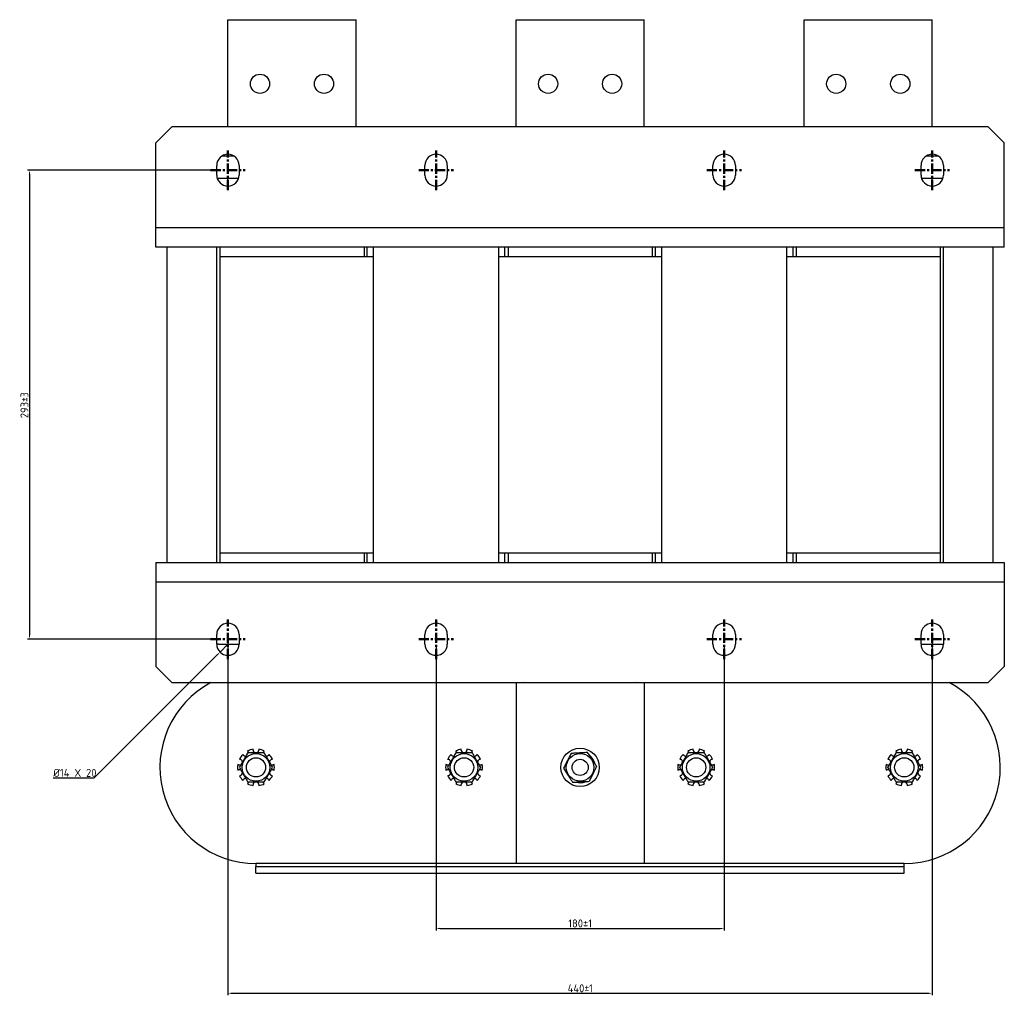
# Model space of a CAD drawing. Header units: millimetres. Extents: x -674 to 673, y -298 to 908.
# Tile 1 of 3: x -674 to -59, y -298 to 311. Entities that reach past the tile are written whole.
import ezdxf

# ---------------------------------------------------------------- set-up
doc = ezdxf.new("R2010")
doc.units = ezdxf.units.MM
doc.linetypes.add('CENTER', pattern=[10.16, 6.35, -1.27, 1.27, -1.27])
doc.layers.get('0').update_dxf_attribs({"lineweight": 50})
doc.styles.add('GOST-2.304_Type-B', font='GOST Common.ttf')
doc.dimstyles.new('ISO-25', dxfattribs={"dimtxt": 5, "dimasz": 2.5, "dimexe": 1.25, "dimexo": 0.625, "dimtad": 1, "dimtoh": 1, "dimdec": 0, "dimtxsty": 'GOST-2.304_Type-B', "dimcen": 2.5, "dimadec": 0, "dimazin": 0, "dimtfac": 1, "dimtdec": 0, "dimtmove": 0, "dimatfit": 3, "dimfxl": 1, "dimarcsym": 0})

# ---------------------------------------------------------------- blocks, each defined once
blk = doc.blocks.new('*D60')
at = {"color": 0, "linetype": 'Continuous', "lineweight": -2, "transparency": 16777216}
for p, q in [((-554.16, 217.4), (-669.28, 217.4)), ((-668.03, 214.9), (-668.03, -73.1)), ((-554.16, -75.6), (-669.28, -75.6))]:
    blk.add_line(p, q, dxfattribs=at)
at = {"color": 0, "linetype": 'Continuous', "transparency": 16777216}
for points in [[(-668.45, 214.9), (-667.62, 214.9), (-668.03, 217.4)], [(-668.45, -73.1), (-667.62, -73.1), (-668.03, -75.6)]]:
    blk.add_solid(points, dxfattribs=at)
at = {"layer": 'Defpoints', "color": 0, "linetype": 'Continuous', "transparency": 16777216}
for p in [(-553.53, 217.4), (-668.03, -75.6), (-553.53, -75.6)]:
    blk.add_point(p, dxfattribs=at)
at = {"color": 0, "linetype": 'Continuous', "lineweight": 18, "transparency": 16777216, "insert": (-673.66, 70.57), "char_height": 5, "attachment_point": 2, "rotation": 90, "style": 'GOST-2.304_Type-B'}
blk.add_mtext('293{\\W0.913;%%P3}', dxfattribs=at)
blk = doc.blocks.new('*D58')
at = {"color": 0, "linetype": 'Continuous', "lineweight": -2, "transparency": 16777216}
for p, q in [((-414.03, -79.22), (-414.03, -257.44)), ((-234.03, -79.22), (-234.03, -257.44)), ((-411.53, -256.19), (-236.53, -256.19))]:
    blk.add_line(p, q, dxfattribs=at)
at = {"color": 0, "linetype": 'Continuous', "transparency": 16777216}
for points in [[(-411.53, -255.78), (-411.53, -256.61), (-414.03, -256.19)], [(-236.53, -255.78), (-236.53, -256.61), (-234.03, -256.19)]]:
    blk.add_solid(points, dxfattribs=at)
at = {"layer": 'Defpoints', "color": 0, "linetype": 'Continuous', "transparency": 16777216}
for p in [(-414.03, -78.6), (-234.03, -78.6), (-234.03, -256.19)]:
    blk.add_point(p, dxfattribs=at)
at = {"color": 0, "linetype": 'Continuous', "lineweight": 18, "transparency": 16777216, "insert": (-324.03, -253.07), "char_height": 5, "attachment_point": 5, "style": 'GOST-2.304_Type-B'}
blk.add_mtext('180%%P1', dxfattribs=at)
blk = doc.blocks.new('*D57')
at = {"color": 0, "linetype": 'Continuous', "lineweight": -2, "transparency": 16777216}
for p, q in [((-104.03, -73.22), (-104.03, -297.95)), ((-544.03, -76.22), (-544.03, -297.95)), ((-541.53, -296.7), (-106.53, -296.7))]:
    blk.add_line(p, q, dxfattribs=at)
at = {"color": 0, "linetype": 'Continuous', "transparency": 16777216}
for points in [[(-541.53, -296.29), (-541.53, -297.12), (-544.03, -296.7)], [(-106.53, -296.29), (-106.53, -297.12), (-104.03, -296.7)]]:
    blk.add_solid(points, dxfattribs=at)
at = {"layer": 'Defpoints', "color": 0, "linetype": 'Continuous', "transparency": 16777216}
for p in [(-104.03, -72.6), (-544.03, -75.6), (-104.03, -296.7)]:
    blk.add_point(p, dxfattribs=at)
at = {"color": 0, "linetype": 'Continuous', "lineweight": 18, "transparency": 16777216, "insert": (-324.03, -293.58), "char_height": 5, "attachment_point": 5, "style": 'GOST-2.304_Type-B'}
blk.add_mtext('440{\\W0.913;%%P1}', dxfattribs=at)
blk = doc.blocks.new('*D59')
at = {"color": 0, "linetype": 'Continuous', "lineweight": -2, "transparency": 16777216}
for p, q in [((-544.03, -78.6), (-548.98, -83.55)), ((-627.59, -162.15), (-550.75, -85.31)), ((-653.14, -162.15), (-627.59, -162.15))]:
    blk.add_line(p, q, dxfattribs=at)
at = {"color": 0, "linetype": 'Continuous', "transparency": 16777216}
blk.add_solid([(-551.04, -85.02), (-550.46, -85.61), (-548.98, -83.55)], dxfattribs=at)
at = {"layer": 'Defpoints', "color": 0, "linetype": 'Continuous', "transparency": 16777216}
for p in [(-544.03, -78.6), (-548.98, -83.55)]:
    blk.add_point(p, dxfattribs=at)
at = {"color": 0, "linetype": 'Continuous', "lineweight": 18, "transparency": 16777216, "insert": (-653.14, -156.52), "char_height": 5, "attachment_point": 1, "style": 'GOST-2.304_Type-B'}
blk.add_mtext('%%C14 X 20', dxfattribs=at)

msp = doc.modelspace()

# ---------------------------------------------------------------- linework, layer by layer
at = {"color": 7, "linetype": 'Continuous', "lineweight": 25}
for p, q in [((-544.03, 311.4), (-464.03, 311.4)), ((-544.03, 244.4), (-544.03, 311.4)), ((-464.03, 244.4), (-464.03, 311.4)), ((-364.03, 244.4), (-364.03, 311.4)), ((-364.03, 311.4), (-284.03, 311.4)), ((-284.03, 244.4), (-284.03, 311.4)), ((-184.03, 244.4), (-184.03, 311.4)), ((-184.03, 311.4), (-104.03, 311.4)), ((-104.03, 244.4), (-104.03, 311.4)), ((-579.03, 244.4), (-589.03, 234.4)), ((-69.03, 244.4), (-579.03, 244.4)), ((-59.03, 234.4), (-69.03, 244.4)), ((-589.03, 181.4), (-589.03, 234.4)), ((-59.03, 181.4), (-59.03, 234.4)), ((-547.64, 226.4), (-544.03, 226.4)), ((-544.03, 226.4), (-544.03, 227.4)), ((-544.03, 226.4), (-540.43, 226.4)), ((-107.64, 226.4), (-104.03, 226.4)), ((-104.03, 226.4), (-104.03, 227.4)), ((-104.03, 226.4), (-100.43, 226.4)), ((-551.03, 214.4), (-551.03, 220.4)), ((-537.03, 220.4), (-537.03, 214.4)), ((-421.03, 214.4), (-421.03, 220.4)), ((-407.03, 220.4), (-407.03, 214.4)), ((-241.03, 214.4), (-241.03, 220.4)), ((-227.03, 220.4), (-227.03, 214.4)), ((-111.03, 214.4), (-111.03, 220.4)), ((-97.03, 220.4), (-97.03, 214.4)), ((-550.74, 212.39), (-550.03, 212.4)), ((-550.03, 212.4), (-537.32, 212.4)), ((-544.03, 207.4), (-544.03, 212.4)), ((-110.74, 212.4), (-98.03, 212.4)), ((-104.03, 207.4), (-104.03, 212.4)), ((-98.03, 212.4), (-97.33, 212.39)), ((-59.03, 181.4), (-589.03, 181.4)), ((-589.03, 169.4), (-589.03, 181.4)), ((-59.03, 169.4), (-59.03, 181.4)), ((-59.03, 169.4), (-589.03, 169.4)), ((-582.03, -27.6), (-582.03, 169.4)), ((-551.03, -27.6), (-551.03, 169.4)), ((-549.03, 169.4), (-549.03, 163.4)), ((-459.03, 169.4), (-459.03, 163.4)), ((-457.03, 163.4), (-457.03, 169.4)), ((-453.03, -27.6), (-453.03, 169.4)), ((-375.03, 169.4), (-375.03, -27.6)), ((-371.03, 163.4), (-371.03, 169.4)), ((-369.03, 169.4), (-369.03, 163.4)), ((-279.03, 169.4), (-279.03, 163.4)), ((-277.03, 163.4), (-277.03, 169.4)), ((-273.03, -27.6), (-273.03, 169.4)), ((-195.03, 169.4), (-195.03, -27.6)), ((-191.03, 163.4), (-191.03, 169.4)), ((-189.03, 169.4), (-189.03, 163.4)), ((-99.03, 169.4), (-99.03, 163.4)), ((-97.03, -27.6), (-97.03, 169.4)), ((-66.03, -27.6), (-66.03, 169.4)), ((-549.03, 163.4), (-459.03, 163.4)), ((-549.03, 163.4), (-453.03, 163.4)), ((-549.03, 163.4), (-549.03, -21.6)), ((-375.03, 163.4), (-273.03, 163.4)), ((-369.03, 163.4), (-279.03, 163.4)), ((-195.03, 163.4), (-99.03, 163.4)), ((-189.03, 163.4), (-99.03, 163.4)), ((-99.03, 163.4), (-99.03, -21.6)), ((-549.03, -21.6), (-549.03, -27.6)), ((-549.03, -21.6), (-459.03, -21.6)), ((-549.03, -21.6), (-453.03, -21.6)), ((-459.03, -21.6), (-459.03, -27.6)), ((-457.03, -27.6), (-457.03, -21.6)), ((-375.03, -21.6), (-273.03, -21.6)), ((-371.03, -27.6), (-371.03, -21.6)), ((-369.03, -21.6), (-279.03, -21.6)), ((-369.03, -21.6), (-369.03, -27.6)), ((-279.03, -21.6), (-279.03, -27.6)), ((-277.03, -27.6), (-277.03, -21.6)), ((-195.03, -21.6), (-99.03, -21.6)), ((-191.03, -27.6), (-191.03, -21.6)), ((-189.03, -21.6), (-99.03, -21.6)), ((-189.03, -21.6), (-189.03, -27.6)), ((-99.03, -21.6), (-99.03, -27.6)), ((-589.03, -27.6), (-59.03, -27.6)), ((-589.03, -27.6), (-589.03, -39.6)), ((-59.03, -27.6), (-59.03, -39.6)), ((-589.03, -39.6), (-59.03, -39.6)), ((-589.03, -39.6), (-589.03, -92.6)), ((-59.03, -39.6), (-59.03, -92.6)), ((-551.03, -78.6), (-551.03, -72.6)), ((-537.03, -72.6), (-537.03, -78.6)), ((-421.03, -78.6), (-421.03, -72.6)), ((-407.03, -72.6), (-407.03, -78.6)), ((-241.03, -78.6), (-241.03, -72.6)), ((-227.03, -72.6), (-227.03, -78.6)), ((-111.03, -78.6), (-111.03, -72.6)), ((-97.03, -72.6), (-97.03, -78.6)), ((-550.03, -78.6), (-551.03, -78.58)), ((-550.03, -78.6), (-537.03, -78.6)), ((-111.03, -78.6), (-98.03, -78.6)), ((-98.03, -78.6), (-97.03, -78.58)), ((-589.03, -92.6), (-579.03, -102.6)), ((-69.03, -102.6), (-59.03, -92.6)), ((-579.03, -102.6), (-69.03, -102.6)), ((-364.03, -102.6), (-364.03, -215.6)), ((-284.03, -102.6), (-284.03, -215.6)), ((-534.34, -147.93), (-534.67, -147.47)), ((-531.75, -145.35), (-531.41, -145.81)), ((-528.34, -144.81), (-528.34, -144.24)), ((-524.73, -144.24), (-524.73, -144.81)), ((-521.65, -145.81), (-521.32, -145.35)), ((-518.4, -147.47), (-518.73, -147.93)), ((-404.34, -147.93), (-404.67, -147.47)), ((-401.75, -145.35), (-401.41, -145.81)), ((-398.34, -144.81), (-398.34, -144.24)), ((-394.73, -144.24), (-394.73, -144.81)), ((-391.65, -145.81), (-391.32, -145.35)), ((-388.4, -147.47), (-388.73, -147.93)), ((-259.34, -147.93), (-259.67, -147.47)), ((-256.75, -145.35), (-256.41, -145.81)), ((-253.34, -144.81), (-253.34, -144.24)), ((-249.73, -144.24), (-249.73, -144.81)), ((-246.65, -145.81), (-246.32, -145.35)), ((-243.4, -147.47), (-243.73, -147.93)), ((-129.34, -147.93), (-129.67, -147.47)), ((-126.75, -145.35), (-126.41, -145.81)), ((-123.34, -144.81), (-123.34, -144.24)), ((-119.73, -144.24), (-119.73, -144.81)), ((-116.65, -145.81), (-116.32, -145.35)), ((-113.4, -147.47), (-113.73, -147.93)), ((-536.78, -150.37), (-536.23, -150.54)), ((-516.83, -150.54), (-516.29, -150.37)), ((-406.78, -150.37), (-406.23, -150.54)), ((-386.83, -150.54), (-386.29, -150.37)), ((-316.04, -150.37), (-316.5, -150.67)), ((-315.2, -151.96), (-315.52, -152.17)), ((-314.84, -152.99), (-315.2, -151.96)), ((-261.78, -150.37), (-261.23, -150.54)), ((-241.83, -150.54), (-241.29, -150.37)), ((-131.78, -150.37), (-131.23, -150.54)), ((-111.83, -150.54), (-111.29, -150.37)), ((-537.35, -153.98), (-537.89, -153.8)), ((-537.89, -157.39), (-537.35, -157.21)), ((-515.17, -153.8), (-515.71, -153.98)), ((-515.71, -157.21), (-515.17, -157.39)), ((-407.35, -153.98), (-407.89, -153.8)), ((-407.89, -157.39), (-407.35, -157.21)), ((-385.17, -153.8), (-385.71, -153.98)), ((-385.71, -157.21), (-385.17, -157.39)), ((-262.35, -153.98), (-262.89, -153.8)), ((-262.89, -157.39), (-262.35, -157.21)), ((-240.17, -153.8), (-240.71, -153.98)), ((-240.71, -157.21), (-240.17, -157.39)), ((-132.35, -153.98), (-132.89, -153.8)), ((-132.89, -157.39), (-132.35, -157.21)), ((-110.17, -153.8), (-110.71, -153.98)), ((-110.71, -157.21), (-110.17, -157.39)), ((-536.23, -160.65), (-536.78, -160.82)), ((-534.67, -163.72), (-534.34, -163.26)), ((-531.41, -165.39), (-531.75, -165.85)), ((-521.32, -165.85), (-521.65, -165.39)), ((-518.73, -163.26), (-518.4, -163.72)), ((-516.29, -160.82), (-516.83, -160.65)), ((-406.23, -160.65), (-406.78, -160.82)), ((-404.67, -163.72), (-404.34, -163.26)), ((-401.41, -165.39), (-401.75, -165.85)), ((-391.32, -165.85), (-391.65, -165.39)), ((-388.73, -163.26), (-388.4, -163.72)), ((-386.29, -160.82), (-386.83, -160.65)), ((-261.23, -160.65), (-261.78, -160.82)), ((-259.67, -163.72), (-259.34, -163.26)), ((-256.41, -165.39), (-256.75, -165.85)), ((-246.32, -165.85), (-246.65, -165.39)), ((-243.73, -163.26), (-243.4, -163.72)), ((-241.29, -160.82), (-241.83, -160.65)), ((-131.23, -160.65), (-131.78, -160.82)), ((-129.67, -163.72), (-129.34, -163.26)), ((-126.41, -165.39), (-126.75, -165.85)), ((-116.32, -165.85), (-116.65, -165.39)), ((-113.73, -163.26), (-113.4, -163.72)), ((-111.29, -160.82), (-111.83, -160.65)), ((-528.34, -166.95), (-528.34, -166.38)), ((-524.73, -166.38), (-524.73, -166.95)), ((-398.34, -166.95), (-398.34, -166.38)), ((-394.73, -166.38), (-394.73, -166.95)), ((-253.34, -166.95), (-253.34, -166.38)), ((-249.73, -166.38), (-249.73, -166.95)), ((-123.34, -166.95), (-123.34, -166.38)), ((-119.73, -166.38), (-119.73, -166.95)), ((-526.53, -215.6), (-526.53, -217.6)), ((-526.53, -221.6), (-526.53, -217.6)), ((-526.53, -217.6), (-121.53, -217.6)), ((-284.03, -215.6), (-364.03, -215.6)), ((-121.53, -217.6), (-121.53, -215.6)), ((-121.53, -221.6), (-121.53, -217.6)), ((-526.53, -221.6), (-121.53, -221.6))]:
    msp.add_line(p, q, dxfattribs=at)
at = {"color": 1, "linetype": 'CENTER'}
for p, q in [((-544.03, 205.01), (-544.03, 229.8)), ((-414.03, 205.01), (-414.03, 229.8)), ((-234.03, 205.01), (-234.03, 229.8)), ((-104.03, 205.01), (-104.03, 229.8)), ((-554.87, 217.4), (-533.19, 217.4)), ((-424.87, 217.4), (-403.19, 217.4)), ((-244.87, 217.4), (-223.19, 217.4)), ((-114.87, 217.4), (-93.19, 217.4)), ((-544.03, -87.99), (-544.03, -63.2)), ((-414.03, -87.99), (-414.03, -63.2)), ((-234.03, -87.99), (-234.03, -63.2)), ((-104.03, -87.99), (-104.03, -63.2)), ((-554.87, -75.6), (-533.19, -75.6)), ((-424.87, -75.6), (-403.19, -75.6)), ((-244.87, -75.6), (-223.19, -75.6)), ((-114.87, -75.6), (-93.19, -75.6))]:
    msp.add_line(p, q, dxfattribs=at)
at = {"color": 8, "linetype": 'Continuous', "lineweight": 25}
for p, q in [((-364.03, -215.6), (-526.53, -215.6)), ((-121.53, -215.6), (-284.03, -215.6))]:
    msp.add_line(p, q, dxfattribs=at)
at = {"color": 7, "linetype": 'Continuous', "lineweight": 25, "flags": 128}
for points in [[(-358.39, -102.6), (-359.03, -102.7), (-359.67, -102.6)], [(-288.39, -102.6), (-289.03, -102.7), (-289.67, -102.6)], [(-531.41, -145.81), (-531.12, -146.45), (-531.09, -146.59)], [(-521.98, -146.59), (-521.95, -146.45), (-521.65, -145.81)], [(-401.41, -145.81), (-401.12, -146.45), (-401.09, -146.59)], [(-391.98, -146.59), (-391.95, -146.45), (-391.65, -145.81)], [(-256.41, -145.81), (-256.12, -146.45), (-256.09, -146.59)], [(-246.98, -146.59), (-246.95, -146.45), (-246.65, -145.81)], [(-126.41, -145.81), (-126.12, -146.45), (-126.09, -146.59)], [(-116.98, -146.59), (-116.95, -146.45), (-116.65, -145.81)], [(-316.04, -150.37), (-317.21, -148.91), (-317.97, -148.22)], [(-531.09, -164.6), (-531.12, -164.75), (-531.41, -165.39)], [(-521.65, -165.39), (-521.95, -164.75), (-521.98, -164.6)], [(-401.09, -164.6), (-401.12, -164.75), (-401.41, -165.39)], [(-391.65, -165.39), (-391.95, -164.75), (-391.98, -164.6)], [(-256.09, -164.6), (-256.12, -164.75), (-256.41, -165.39)], [(-246.65, -165.39), (-246.95, -164.75), (-246.98, -164.6)], [(-126.09, -164.6), (-126.12, -164.75), (-126.41, -165.39)], [(-116.65, -165.39), (-116.95, -164.75), (-116.98, -164.6)]]:
    msp.add_lwpolyline(points, dxfattribs=at)
at = {"color": 7, "linetype": 'Continuous', "lineweight": 25}
for centre, radius in [((-524.03, 271.4), 6), ((-484.03, 271.4), 6), ((-344.03, 271.4), 6), ((-304.03, 271.4), 6), ((-164.03, 271.4), 6), ((-124.03, 271.4), 6), ((-526.53, -155.6), 8.62), ((-396.53, -155.6), 8.62), ((-324.03, -155.6), 12), ((-324.03, -155.6), 8.63), ((-251.53, -155.6), 8.62), ((-121.53, -155.6), 8.62), ((-526.53, -155.6), 6), ((-396.53, -155.6), 6), ((-324.03, -155.6), 5.05), ((-251.53, -155.6), 6), ((-121.53, -155.6), 6)]:
    msp.add_circle(centre, radius, dxfattribs=at)
for centre, radius, start, end in [((-544.03, 220.4), 7, 0, 180), ((-414.03, 220.4), 7, 0, 180), ((-234.03, 220.4), 7, 0, 180), ((-104.03, 220.4), 7, 0, 180), ((-544.03, 214.4), 7, 180, 0), ((-414.03, 214.4), 7, 180, 0), ((-234.03, 214.4), 7, 180, 0), ((-104.03, 214.4), 7, 180, 0), ((-544.03, -72.6), 7, 0, 180), ((-414.03, -72.6), 7, 0, 180), ((-234.03, -72.6), 7, 0, 180), ((-104.03, -72.6), 7, 0, 180), ((-544.03, -78.6), 7, 180, 0), ((-414.03, -78.6), 7, 180, 0), ((-234.03, -78.6), 7, 180, 0), ((-104.03, -78.6), 7, 180, 0), ((-526.53, -155.6), 60, 117.95289, 270), ((-121.53, -155.6), 60, 270, 62.04711), ((-526.53, -155.6), 11.5, 135.03742, 152.96258), ((-526.53, -155.6), 11.5, 99.03742, 116.96258), ((-526.53, -144.81), 1.81, 180, 0), ((-526.53, -155.6), 11.5, 63.03742, 80.96258), ((-526.53, -155.6), 11.5, 27.03742, 44.96258), ((-396.53, -155.6), 11.5, 135.03742, 152.96258), ((-396.53, -155.6), 11.5, 99.03742, 116.96258), ((-396.53, -144.81), 1.81, 180, 0), ((-396.53, -155.6), 11.5, 63.03742, 80.96258), ((-396.53, -155.6), 11.5, 27.03742, 44.96258), ((-251.53, -155.6), 11.5, 135.03742, 152.96258), ((-251.53, -155.6), 11.5, 99.03742, 116.96258), ((-251.53, -144.81), 1.81, 180, 0), ((-251.53, -155.6), 11.5, 63.03742, 80.96258), ((-251.53, -155.6), 11.5, 27.03742, 44.96258), ((-121.53, -155.6), 11.5, 135.03742, 152.96258), ((-121.53, -155.6), 11.5, 99.03742, 116.96258), ((-121.53, -144.81), 1.81, 180, 0), ((-121.53, -155.6), 11.5, 63.03742, 80.96258), ((-121.53, -155.6), 11.5, 27.03742, 44.96258), ((-536.79, -152.26), 1.81, 359.63365, 72), ((-532.87, -146.87), 1.81, 216, 268.93046), ((-520.19, -146.87), 1.81, 271.12611, 324), ((-516.27, -152.26), 1.81, 108, 181.16391), ((-406.79, -152.26), 1.81, 359.63365, 72), ((-402.87, -146.87), 1.81, 216, 268.93046), ((-390.19, -146.87), 1.81, 271.12611, 324), ((-386.27, -152.26), 1.81, 108, 181.16391), ((-324.03, -155.6), 9.55, 22.35582, 33.15762), ((-261.79, -152.26), 1.81, 359.63365, 72), ((-257.87, -146.87), 1.81, 216, 268.93046), ((-245.19, -146.87), 1.81, 271.12611, 324), ((-241.27, -152.26), 1.81, 108, 181.16391), ((-131.79, -152.26), 1.81, 359.63365, 72), ((-127.87, -146.87), 1.81, 216, 268.93046), ((-115.19, -146.87), 1.81, 271.12611, 324), ((-111.27, -152.26), 1.81, 108, 181.16391), ((-526.53, -155.6), 11.5, 171.03742, 188.96258), ((-536.79, -152.26), 1.81, 252, 301.01511), ((-536.79, -158.93), 1.81, 60.0297, 108), ((-536.79, -158.93), 1.81, 288, 1.16391), ((-516.27, -158.93), 1.81, 179.63365, 252), ((-516.27, -158.93), 1.81, 72, 121.01511), ((-516.27, -152.26), 1.81, 240.0297, 288), ((-526.53, -155.6), 11.5, 351.03742, 8.96258), ((-396.53, -155.6), 11.5, 171.03742, 188.96258), ((-406.79, -152.26), 1.81, 252, 301.01511), ((-406.79, -158.93), 1.81, 60.0297, 108), ((-406.79, -158.93), 1.81, 288, 1.16391), ((-386.27, -158.93), 1.81, 179.63365, 252), ((-386.27, -158.93), 1.81, 72, 121.01511), ((-386.27, -152.26), 1.81, 240.0297, 288), ((-396.53, -155.6), 11.5, 351.03742, 8.96258), ((-251.53, -155.6), 11.5, 171.03742, 188.96258), ((-261.79, -152.26), 1.81, 252, 301.01511), ((-261.79, -158.93), 1.81, 60.0297, 108), ((-261.79, -158.93), 1.81, 288, 1.16391), ((-241.27, -158.93), 1.81, 179.63365, 252), ((-241.27, -158.93), 1.81, 72, 121.01511), ((-241.27, -152.26), 1.81, 240.0297, 288), ((-251.53, -155.6), 11.5, 351.03742, 8.96258), ((-121.53, -155.6), 11.5, 171.03742, 188.96258), ((-131.79, -152.26), 1.81, 252, 301.01511), ((-131.79, -158.93), 1.81, 60.0297, 108), ((-131.79, -158.93), 1.81, 288, 1.16391), ((-111.27, -158.93), 1.81, 179.63365, 252), ((-111.27, -158.93), 1.81, 72, 121.01511), ((-111.27, -152.26), 1.81, 240.0297, 288), ((-121.53, -155.6), 11.5, 351.03742, 8.96258), ((-526.53, -155.6), 11.5, 207.03742, 224.96258), ((-532.87, -164.32), 1.81, 91.12611, 144), ((-526.53, -155.6), 11.5, 243.03742, 260.96258), ((-526.53, -166.38), 1.81, 0, 180), ((-526.53, -155.6), 11.5, 279.03742, 296.96258), ((-520.19, -164.32), 1.81, 36, 88.93046), ((-526.53, -155.6), 11.5, 315.03742, 332.96258), ((-396.53, -155.6), 11.5, 207.03742, 224.96258), ((-402.87, -164.32), 1.81, 91.12611, 144), ((-396.53, -155.6), 11.5, 243.03742, 260.96258), ((-396.53, -166.38), 1.81, 0, 180), ((-396.53, -155.6), 11.5, 279.03742, 296.96258), ((-390.19, -164.32), 1.81, 36, 88.93046), ((-396.53, -155.6), 11.5, 315.03742, 332.96258), ((-324.03, -155.6), 9.55, 254.45718, 289.8664), ((-251.53, -155.6), 11.5, 207.03742, 224.96258), ((-257.87, -164.32), 1.81, 91.12611, 144), ((-251.53, -155.6), 11.5, 243.03742, 260.96258), ((-251.53, -166.38), 1.81, 0, 180), ((-251.53, -155.6), 11.5, 279.03742, 296.96258), ((-245.19, -164.32), 1.81, 36, 88.93046), ((-251.53, -155.6), 11.5, 315.03742, 332.96258), ((-121.53, -155.6), 11.5, 207.03742, 224.96258), ((-127.87, -164.32), 1.81, 91.12611, 144), ((-121.53, -155.6), 11.5, 243.03742, 260.96258), ((-121.53, -166.38), 1.81, 0, 180), ((-121.53, -155.6), 11.5, 279.03742, 296.96258), ((-115.19, -164.32), 1.81, 36, 88.93046), ((-121.53, -155.6), 11.5, 315.03742, 332.96258)]:
    msp.add_arc(centre, radius, start, end, dxfattribs=at)
for points, knots in [([(-531.73, -146.6), (-532.18, -147.38), (-533.09, -148.96), (-534.44, -151.3), (-535.73, -153.53), (-536.53, -154.9), (-536.92, -155.6)], [0, 0, 0, 0, 0.2646054, 0.5349487, 0.7653436, 1, 1, 1, 1]), ([(-521.34, -146.6), (-522.58, -146.6), (-524.68, -146.6), (-527.76, -146.6), (-529.97, -146.6), (-531.28, -146.6), (-531.73, -146.6)], [0, 0, 0, 0, 0.363821, 0.613049, 0.868997, 1, 1, 1, 1]), ([(-516.14, -155.6), (-516.59, -154.81), (-517.5, -153.24), (-518.85, -150.9), (-520.14, -148.66), (-520.94, -147.29), (-521.34, -146.6)], [0, 0, 0, 0, 0.264605, 0.534949, 0.765344, 1, 1, 1, 1]), ([(-401.73, -146.6), (-402.18, -147.38), (-403.09, -148.96), (-404.44, -151.3), (-405.73, -153.53), (-406.53, -154.9), (-406.92, -155.6)], [0, 0, 0, 0, 0.264605, 0.534949, 0.765344, 1, 1, 1, 1]), ([(-391.34, -146.6), (-392.58, -146.6), (-394.68, -146.6), (-397.76, -146.6), (-399.97, -146.6), (-401.28, -146.6), (-401.73, -146.6)], [0, 0, 0, 0, 0.363821, 0.613049, 0.868997, 1, 1, 1, 1]), ([(-386.14, -155.6), (-386.59, -154.81), (-387.5, -153.24), (-388.85, -150.9), (-390.14, -148.66), (-390.94, -147.29), (-391.34, -146.6)], [0, 0, 0, 0, 0.264605, 0.534949, 0.765344, 1, 1, 1, 1]), ([(-329.72, -146.9), (-330.12, -147.7), (-330.95, -149.33), (-332.17, -151.74), (-333.33, -154.04), (-334.05, -155.46), (-334.41, -156.17)], [0, 0, 0, 0, 0.264605, 0.534949, 0.765344, 1, 1, 1, 1]), ([(-319.34, -146.32), (-320.24, -146.37), (-322.06, -146.47), (-324.76, -146.62), (-327.34, -146.76), (-328.92, -146.85), (-329.72, -146.9)], [0, 0, 0, 0, 0.264605, 0.534949, 0.765344, 1, 1, 1, 1]), ([(-313.66, -155.02), (-314.34, -153.98), (-315.49, -152.22), (-317.17, -149.65), (-318.38, -147.79), (-319.1, -146.69), (-319.34, -146.32)], [0, 0, 0, 0, 0.363821, 0.613049, 0.868997, 1, 1, 1, 1]), ([(-256.73, -146.6), (-257.18, -147.38), (-258.09, -148.96), (-259.44, -151.3), (-260.73, -153.53), (-261.53, -154.9), (-261.92, -155.6)], [0, 0, 0, 0, 0.264605, 0.534949, 0.765344, 1, 1, 1, 1]), ([(-246.34, -146.6), (-247.58, -146.6), (-249.68, -146.6), (-252.76, -146.6), (-254.97, -146.6), (-256.28, -146.6), (-256.73, -146.6)], [0, 0, 0, 0, 0.3638206, 0.6130486, 0.8689968, 1, 1, 1, 1]), ([(-241.14, -155.6), (-241.59, -154.81), (-242.5, -153.24), (-243.85, -150.9), (-245.14, -148.66), (-245.94, -147.29), (-246.34, -146.6)], [0, 0, 0, 0, 0.264605, 0.534949, 0.765344, 1, 1, 1, 1]), ([(-126.73, -146.6), (-127.18, -147.38), (-128.09, -148.96), (-129.44, -151.3), (-130.73, -153.53), (-131.53, -154.9), (-131.92, -155.6)], [0, 0, 0, 0, 0.264605, 0.534949, 0.765344, 1, 1, 1, 1]), ([(-116.34, -146.6), (-117.58, -146.6), (-119.68, -146.6), (-122.76, -146.6), (-124.97, -146.6), (-126.28, -146.6), (-126.73, -146.6)], [0, 0, 0, 0, 0.363821, 0.613049, 0.868997, 1, 1, 1, 1]), ([(-111.14, -155.6), (-111.59, -154.81), (-112.5, -153.24), (-113.85, -150.9), (-115.14, -148.66), (-115.94, -147.29), (-116.34, -146.6)], [0, 0, 0, 0, 0.264605, 0.534949, 0.765344, 1, 1, 1, 1]), ([(-536.92, -155.6), (-536.47, -156.38), (-535.56, -157.96), (-534.21, -160.3), (-532.92, -162.53), (-532.13, -163.9), (-531.73, -164.6)], [0, 0, 0, 0, 0.264605, 0.534949, 0.765344, 1, 1, 1, 1]), ([(-521.34, -164.6), (-520.89, -163.81), (-519.97, -162.24), (-518.62, -159.9), (-517.33, -157.66), (-516.54, -156.29), (-516.14, -155.6)], [0, 0, 0, 0, 0.2646054, 0.5349487, 0.7653436, 1, 1, 1, 1]), ([(-406.92, -155.6), (-406.47, -156.38), (-405.56, -157.96), (-404.21, -160.3), (-402.92, -162.53), (-402.13, -163.9), (-401.73, -164.6)], [0, 0, 0, 0, 0.264605, 0.534949, 0.765344, 1, 1, 1, 1]), ([(-391.34, -164.6), (-390.89, -163.81), (-389.97, -162.24), (-388.62, -159.9), (-387.33, -157.66), (-386.54, -156.29), (-386.14, -155.6)], [0, 0, 0, 0, 0.264605, 0.534949, 0.765344, 1, 1, 1, 1]), ([(-334.41, -156.17), (-334.17, -156.54), (-333.46, -157.62), (-332.25, -159.47), (-330.57, -162.05), (-329.41, -163.82), (-328.72, -164.87)], [0, 0, 0, 0, 0.131004, 0.38054, 0.636178, 1, 1, 1, 1]), ([(-318.35, -164.3), (-317.94, -163.49), (-317.12, -161.86), (-315.9, -159.45), (-314.73, -157.15), (-314.02, -155.74), (-313.66, -155.02)], [0, 0, 0, 0, 0.264605, 0.534949, 0.765344, 1, 1, 1, 1]), ([(-261.92, -155.6), (-261.47, -156.38), (-260.56, -157.96), (-259.21, -160.3), (-257.92, -162.53), (-257.13, -163.9), (-256.73, -164.6)], [0, 0, 0, 0, 0.264605, 0.534949, 0.765344, 1, 1, 1, 1]), ([(-246.34, -164.6), (-245.89, -163.81), (-244.97, -162.24), (-243.62, -159.9), (-242.33, -157.66), (-241.54, -156.29), (-241.14, -155.6)], [0, 0, 0, 0, 0.264605, 0.534949, 0.765344, 1, 1, 1, 1]), ([(-131.92, -155.6), (-131.47, -156.38), (-130.56, -157.96), (-129.21, -160.3), (-127.92, -162.53), (-127.13, -163.9), (-126.73, -164.6)], [0, 0, 0, 0, 0.264605, 0.534949, 0.765344, 1, 1, 1, 1]), ([(-116.34, -164.6), (-115.89, -163.81), (-114.97, -162.24), (-113.62, -159.9), (-112.33, -157.66), (-111.54, -156.29), (-111.14, -155.6)], [0, 0, 0, 0, 0.264605, 0.534949, 0.765344, 1, 1, 1, 1]), ([(-531.73, -164.6), (-531.28, -164.6), (-529.99, -164.6), (-527.78, -164.6), (-524.7, -164.6), (-522.58, -164.6), (-521.34, -164.6)], [0, 0, 0, 0, 0.1310038, 0.3805401, 0.636178, 1, 1, 1, 1]), ([(-401.73, -164.6), (-401.28, -164.6), (-399.99, -164.6), (-397.78, -164.6), (-394.7, -164.6), (-392.58, -164.6), (-391.34, -164.6)], [0, 0, 0, 0, 0.131004, 0.38054, 0.636178, 1, 1, 1, 1]), ([(-328.72, -164.87), (-327.82, -164.82), (-326, -164.72), (-323.31, -164.57), (-320.73, -164.43), (-319.15, -164.34), (-318.35, -164.3)], [0, 0, 0, 0, 0.264605, 0.534949, 0.765344, 1, 1, 1, 1]), ([(-256.73, -164.6), (-256.28, -164.6), (-254.99, -164.6), (-252.78, -164.6), (-249.7, -164.6), (-247.58, -164.6), (-246.34, -164.6)], [0, 0, 0, 0, 0.131004, 0.38054, 0.636178, 1, 1, 1, 1]), ([(-126.73, -164.6), (-126.28, -164.6), (-124.99, -164.6), (-122.78, -164.6), (-119.7, -164.6), (-117.58, -164.6), (-116.34, -164.6)], [0, 0, 0, 0, 0.131004, 0.38054, 0.636178, 1, 1, 1, 1])]:
    msp.add_open_spline(points, degree=3, knots=knots, dxfattribs=at)

# ---------------------------------------------------------------- dimensions: what is measured, and where the dimension line sits
at = {"color": 7, "linetype": 'Continuous', "lineweight": 18}
dim = msp.add_linear_dim(base=(-668.03, -75.6), p1=(-553.53, 217.4), p2=(-553.53, -75.6), angle=90, text='<>{\\W0.913;%%P3}', dimstyle='ISO-25', dxfattribs=at)
dim.commit()
dim.dimension.update_dxf_attribs({"geometry": '*D60', "text_midpoint": (-668.03, 70.57), "dimtype": 160})
for base, p1, p2, text, picture, middle in [((-104.03, -296.7), (-544.03, -75.6), (-104.03, -72.6), '<>{\\W0.913;%%P1}', '*D57', (-324.03, -296.7)), ((-234.03, -256.19), (-414.03, -78.6), (-234.03, -78.6), '<>%%P1', '*D58', (-324.03, -256.19))]:
    dim = msp.add_linear_dim(base=base, p1=p1, p2=p2, text=text, dimstyle='ISO-25', dxfattribs=at)
    dim.commit()
    dim.dimension.update_dxf_attribs({"geometry": picture, "text_midpoint": middle, "dimtype": 160})
dim = msp.add_radius_dim(center=(-544.03, -78.6), mpoint=(-548.98, -83.55), text='%%C14 X 20', dimstyle='ISO-25', dxfattribs=at)
dim.commit()
dim.dimension.update_dxf_attribs({"geometry": '*D59', "text_midpoint": (-640.67, -162.15), "dimtype": 164})

doc.saveas('drawing.dxf')
